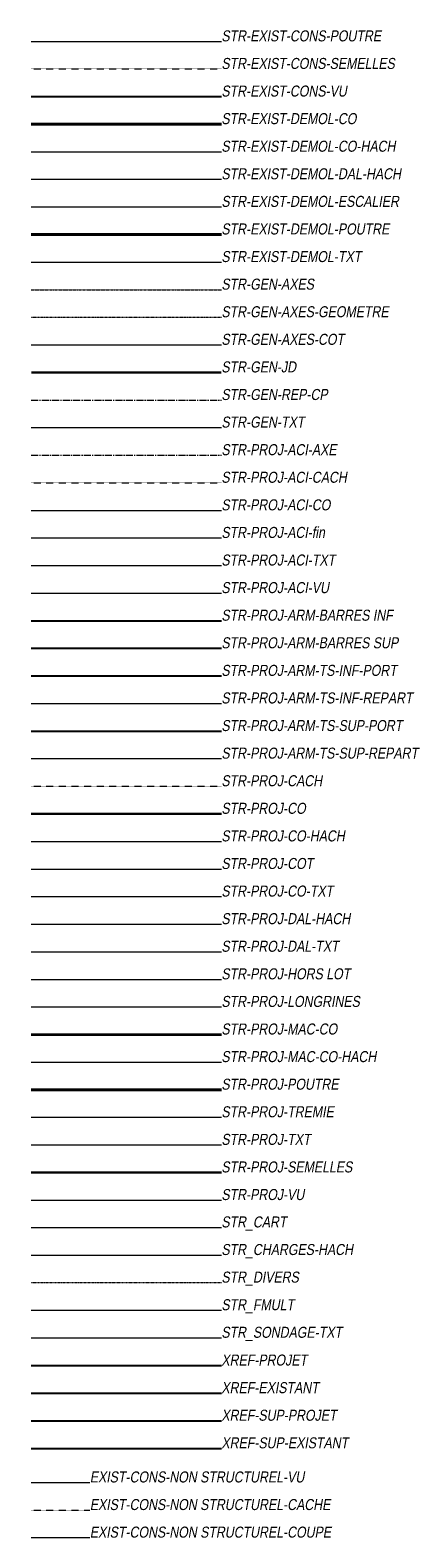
# Model space of a CAD drawing. Header units: centimetres. Extents: x -11246 to 29725, y -11714 to 13666.
# Tile 1 of 79: x -10475 to -9465, y -11714 to -7615. Entities that reach past the tile are written whole.
import ezdxf

# ---------------------------------------------------------------- set-up
doc = ezdxf.new("R2010")
doc.units = ezdxf.units.CM
for name, pattern in [('AXES2', [28.575, 19.05, -3.175, 3.175, -3.175]), ('CACHE', [0.375, 0.25, -0.125]), ('CACHE2', [0.1875, 0.125, -0.0625]), ('DIVISE2', [0.625, 0.25, -0.125, 0, -0.125, 0, -0.125])]:
    doc.linetypes.add(name, pattern=pattern)
for name, color, linetype, lineweight in [('00-STR-Démol 1 Cou', 170, 'Continuous', 40), ('00-STR-Démol 4 Hac', 171, 'Continuous', 15), ('00-STR-Exist 2 Vue', 200, 'Continuous', 25), ('05-ANO Cartouche', 7, 'Continuous', 0), ('05-ANO Tremie', 10, 'Continuous', 20), ('98-Arm-TS-Inf', 240, 'Continuous', 25), ('98-Arm-TS-Inf-Ann', 240, 'Continuous', 15), ('98-Arm-TS-Sup', 180, 'CACHE', 25), ('98-Arm-TS-Sup Ann', 180, 'CACHE', 15), ('EXIST-CONS-NON STRUCTUREL-CACHE', 8, 'CACHE2', 0), ('EXIST-CONS-NON STRUCTUREL-COUPE', 8, 'Continuous', 0), ('EXIST-CONS-NON STRUCTUREL-VU-HACH', 8, 'Continuous', 9), ('STR-EXIST-CONS-POUTRE', 8, 'Continuous', 0), ('STR-EXIST-CONS-SEMELLES', 7, 'CACHE2', 0), ('STR-EXIST-DEMOL-DAL-HACH', 8, 'Continuous', 9), ('STR-EXIST-DEMOL-ESCALIER', 8, 'CACHE', 0), ('STR-EXIST-DEMOL-POUTRE', 253, 'CACHE', 40), ('STR-EXIST-DEMOL-TXT', 8, 'Continuous', 0), ('STR-GEN-AXES', 240, 'AXES2', 15), ('STR-GEN-AXES-COT', 240, 'Continuous', 0), ('STR-GEN-AXES-GEOMETRE', 180, 'DIVISE2', 15), ('STR-GEN-JD', 7, 'AXES2', 20), ('STR-GEN-REP-CP', 7, 'AXES2', 0), ('STR-GEN-TXT', 7, 'Continuous', 0), ('STR-PROJ-ACI-AXE', 8, 'AXES2', 0), ('STR-PROJ-ACI-CO', 22, 'Continuous', 20), ('STR-PROJ-ACI-fin', 8, 'Continuous', 0), ('STR-PROJ-ACI-TXT', 7, 'Continuous', 0), ('STR-PROJ-ACI-VU', 3, 'Continuous', 13), ('STR-PROJ-CACH', 251, 'CACHE', 20), ('STR-PROJ-CO', 6, 'Continuous', 30), ('STR-PROJ-CO-HACH', 253, 'Continuous', 9), ('STR-PROJ-CO-TXT', 7, 'Continuous', 0), ('STR-PROJ-COT', 7, 'Continuous', 18), ('STR-PROJ-DAL-TXT', 7, 'Continuous', 5), ('STR-PROJ-HORS LOT', 191, 'Continuous', 0), ('STR-PROJ-LONGRINES', 121, 'Continuous', 20), ('STR-PROJ-MAC-CO', 192, 'Continuous', 25), ('STR-PROJ-MAC-CO-HACH', 7, 'Continuous', 9), ('STR-PROJ-POUTRE', 3, 'Continuous', 40), ('STR-PROJ-SEMELLES', 116, 'Continuous', 30), ('STR-PROJ-TXT', 7, 'Continuous', 0), ('STR-PROJ-VU', 90, 'Continuous', 20), ('STR_CHARGES-HACH', 7, 'Continuous', 9), ('STR_DIVERS', 7, 'DIVISE2', 0), ('STR_SONDAGE-TXT', 7, 'Continuous', 0)]:
    doc.layers.add(name, color=color, linetype=linetype, lineweight=lineweight)
for name, color, linetype in [('98-Arm-Barres-Inf', 3, 'Continuous'), ('98-Arm-Barres-Sup', 3, 'Continuous'), ('99-Xréf Existant', 7, 'Continuous'), ('99-Xréf Projet', 7, 'Continuous'), ('xref-sup-existant', 7, 'Continuous'), ('xref-sup-projet', 7, 'Continuous')]:
    doc.layers.add(name, color=color, linetype=linetype)
doc.layers.add('STR-PROJ-DAL-HACH', color=7, linetype='Continuous', lineweight=0, true_color=0xf5d8f8)
doc.layers.add('STR_fmult', color=130, linetype='Continuous', lineweight=0, plot=False)
doc.styles.add('PROJET-100', font='arial.ttf', dxfattribs={"width": 0.8, "oblique": 10, "height": 0.3})

msp = doc.modelspace()

# ---------------------------------------------------------------- linework, layer by layer
at = {"layer": '00-STR-Démol 1 Cou'}
msp.add_lwpolyline([(-10472.46724, -7870.5824), (-9955.71871, -7870.5824)], dxfattribs=at)
at = {"layer": '00-STR-Démol 4 Hac'}
msp.add_line((-10472.46724, -7945.5824), (-9955.71871, -7945.5824), dxfattribs=at)
at = {"layer": '00-STR-Exist 2 Vue'}
msp.add_line((-10472.46724, -7795.5824), (-9955.71871, -7795.5824), dxfattribs=at)
at = {"layer": '05-ANO Cartouche'}
msp.add_line((-10472.46724, -10870.06609), (-9955.71871, -10870.06609), dxfattribs=at)
at = {"layer": '05-ANO Tremie'}
msp.add_line((-10472.46724, -10570.5824), (-9955.71871, -10570.5824), dxfattribs=at)
at = {"layer": '98-Arm-Barres-Inf'}
msp.add_line((-10472.46724, -9220.5824), (-9955.71871, -9220.5824), dxfattribs=at)
at = {"layer": '98-Arm-Barres-Sup'}
msp.add_line((-10472.46724, -9295.5824), (-9955.71871, -9295.5824), dxfattribs=at)
at = {"layer": '98-Arm-TS-Inf'}
msp.add_line((-10472.46724, -9370.5824), (-9955.71871, -9370.5824), dxfattribs=at)
at = {"layer": '98-Arm-TS-Inf-Ann', "color": 240}
msp.add_line((-10472.46724, -9445.5824), (-9955.71871, -9445.5824), dxfattribs=at)
at = {"layer": '98-Arm-TS-Sup'}
msp.add_line((-10472.46724, -9520.5824), (-9955.71871, -9520.5824), dxfattribs=at)
at = {"layer": '98-Arm-TS-Sup Ann'}
msp.add_line((-10472.46724, -9595.5824), (-9955.71871, -9595.5824), dxfattribs=at)
at = {"layer": '99-Xréf Existant'}
msp.add_line((-10472.46724, -11320.5824), (-9955.71871, -11320.5824), dxfattribs=at)
at = {"layer": '99-Xréf Projet'}
msp.add_line((-10472.46724, -11245.5824), (-9955.71871, -11245.5824), dxfattribs=at)
at = {"layer": 'EXIST-CONS-NON STRUCTUREL-CACHE'}
msp.add_line((-10472.46724, -11638.35921), (-10313.34111, -11638.35921), dxfattribs=at)
at = {"layer": 'EXIST-CONS-NON STRUCTUREL-COUPE'}
msp.add_line((-10472.46724, -11713.35921), (-10313.34111, -11713.35921), dxfattribs=at)
at = {"layer": 'EXIST-CONS-NON STRUCTUREL-VU-HACH'}
msp.add_line((-10472.46724, -11563.35921), (-10313.34111, -11563.35921), dxfattribs=at)
at = {"layer": 'STR-EXIST-CONS-POUTRE'}
msp.add_line((-10472.46724, -7645.5824), (-9955.71871, -7645.5824), dxfattribs=at)
at = {"layer": 'STR-EXIST-CONS-SEMELLES'}
msp.add_line((-10472.46724, -7720.5824), (-9955.71871, -7720.5824), dxfattribs=at)
at = {"layer": 'STR-EXIST-DEMOL-DAL-HACH'}
msp.add_line((-10472.46724, -8020.5824), (-9955.71871, -8020.5824), dxfattribs=at)
at = {"layer": 'STR-EXIST-DEMOL-ESCALIER'}
msp.add_line((-10472.46724, -8095.5824), (-9955.71871, -8095.5824), dxfattribs=at)
at = {"layer": 'STR-EXIST-DEMOL-POUTRE'}
msp.add_line((-10472.46724, -8170.5824), (-9955.71871, -8170.5824), dxfattribs=at)
at = {"layer": 'STR-EXIST-DEMOL-TXT'}
msp.add_line((-10472.46724, -8245.5824), (-9955.71871, -8245.5824), dxfattribs=at)
at = {"layer": 'STR-GEN-AXES', "ltscale": 0.01}
msp.add_line((-10472.46724, -8320.5824), (-9955.71871, -8320.5824), dxfattribs=at)
at = {"layer": 'STR-GEN-AXES-COT'}
msp.add_line((-10472.46724, -8470.5824), (-9955.71871, -8470.5824), dxfattribs=at)
at = {"layer": 'STR-GEN-AXES-GEOMETRE', "linetype": 'DIVISE2'}
msp.add_line((-10472.46724, -8395.5824), (-9955.71871, -8395.5824), dxfattribs=at)
at = {"layer": 'STR-GEN-JD', "ltscale": 0.05, "const_width": 6}
msp.add_lwpolyline([(-9955.71871, -8545.5824), (-10472.46724, -8545.5824)], dxfattribs=at)
at = {"layer": 'STR-GEN-REP-CP'}
msp.add_line((-10472.46724, -8620.5824), (-9955.71871, -8620.5824), dxfattribs=at)
at = {"layer": 'STR-GEN-TXT'}
msp.add_line((-10472.46724, -8695.5824), (-9955.71871, -8695.5824), dxfattribs=at)
at = {"layer": 'STR-PROJ-ACI-AXE'}
msp.add_line((-10472.46724, -8770.5824), (-9955.71871, -8770.5824), dxfattribs=at)
at = {"layer": 'STR-PROJ-ACI-CO'}
msp.add_line((-10472.46724, -8920.5824), (-9955.71871, -8920.5824), dxfattribs=at)
at = {"layer": 'STR-PROJ-ACI-fin'}
msp.add_line((-10472.46724, -8995.5824), (-9955.71871, -8995.5824), dxfattribs=at)
at = {"layer": 'STR-PROJ-ACI-TXT'}
msp.add_line((-10472.46724, -9070.5824), (-9955.71871, -9070.5824), dxfattribs=at)
at = {"layer": 'STR-PROJ-ACI-VU'}
msp.add_line((-10472.46724, -9145.5824), (-9955.71871, -9145.5824), dxfattribs=at)
at = {"layer": 'STR-PROJ-CACH', "ltscale": 0.5}
for p, q in [((-10472.46724, -8845.5824), (-9955.71871, -8845.5824)), ((-10472.46724, -9670.5824), (-9955.71871, -9670.5824))]:
    msp.add_line(p, q, dxfattribs=at)
at = {"layer": 'STR-PROJ-CO'}
msp.add_lwpolyline([(-10472.46724, -9745.5824), (-9955.71871, -9745.5824)], dxfattribs=at)
at = {"layer": 'STR-PROJ-CO-HACH'}
msp.add_line((-10472.46724, -9820.5824), (-9955.71871, -9820.5824), dxfattribs=at)
at = {"layer": 'STR-PROJ-CO-TXT'}
msp.add_line((-10472.46724, -9970.5824), (-9955.71871, -9970.5824), dxfattribs=at)
at = {"layer": 'STR-PROJ-COT', "color": 0, "linetype": 'Continuous', "ltscale": 0.3}
msp.add_line((-10472.46724, -9895.5824), (-9955.71871, -9895.5824), dxfattribs=at)
at = {"layer": 'STR-PROJ-DAL-HACH'}
msp.add_line((-10472.46724, -10045.5824), (-9955.71871, -10045.5824), dxfattribs=at)
at = {"layer": 'STR-PROJ-DAL-TXT', "color": 0}
msp.add_line((-10472.46724, -10120.5824), (-9955.71871, -10120.5824), dxfattribs=at)
at = {"layer": 'STR-PROJ-HORS LOT'}
msp.add_line((-10472.46724, -10195.5824), (-9955.71871, -10195.5824), dxfattribs=at)
at = {"layer": 'STR-PROJ-LONGRINES'}
msp.add_line((-10472.46724, -10270.5824), (-9955.71871, -10270.5824), dxfattribs=at)
at = {"layer": 'STR-PROJ-MAC-CO', "lineweight": 35}
msp.add_line((-10472.46724, -10345.5824), (-9955.71871, -10345.5824), dxfattribs=at)
at = {"layer": 'STR-PROJ-MAC-CO-HACH'}
msp.add_line((-10472.46724, -10420.5824), (-9955.71871, -10420.5824), dxfattribs=at)
at = {"layer": 'STR-PROJ-POUTRE'}
msp.add_line((-10472.46724, -10495.5824), (-9955.71871, -10495.5824), dxfattribs=at)
at = {"layer": 'STR-PROJ-SEMELLES'}
msp.add_line((-10472.46724, -10720.5824), (-9955.71871, -10720.5824), dxfattribs=at)
at = {"layer": 'STR-PROJ-TXT'}
msp.add_line((-10472.46724, -10645.5824), (-9955.71871, -10645.5824), dxfattribs=at)
at = {"layer": 'STR-PROJ-VU'}
msp.add_line((-10472.46724, -10796.09871), (-9955.71871, -10796.09871), dxfattribs=at)
at = {"layer": 'STR_CHARGES-HACH'}
msp.add_line((-10472.46724, -10945.06609), (-9955.71871, -10945.06609), dxfattribs=at)
at = {"layer": 'STR_DIVERS'}
msp.add_line((-10472.46724, -11020.06609), (-9955.71871, -11020.06609), dxfattribs=at)
at = {"layer": 'STR_fmult'}
msp.add_line((-10472.46724, -11095.06609), (-9955.71871, -11095.06609), dxfattribs=at)
at = {"layer": 'STR_SONDAGE-TXT'}
msp.add_line((-10472.46724, -11170.06609), (-9955.71871, -11170.06609), dxfattribs=at)
at = {"layer": 'xref-sup-existant'}
msp.add_line((-10472.46724, -11470.5824), (-9955.71871, -11470.5824), dxfattribs=at)
at = {"layer": 'xref-sup-projet'}
msp.add_line((-10472.46724, -11395.5824), (-9955.71871, -11395.5824), dxfattribs=at)

# ---------------------------------------------------------------- texts
at = {"layer": 'STR-GEN-TXT', "style": 'PROJET-100', "oblique": 10, "width": 0.8}
for s, p in [('STR-EXIST-CONS-POUTRE', (-9955.71871, -7645.5824)), ('STR-EXIST-CONS-SEMELLES', (-9955.71871, -7720.5824)), ('STR-EXIST-CONS-VU', (-9955.71871, -7795.5824)), ('STR-EXIST-DEMOL-CO', (-9955.71871, -7870.5824)), ('STR-EXIST-DEMOL-CO-HACH', (-9955.71871, -7945.5824)), ('STR-EXIST-DEMOL-DAL-HACH', (-9955.71871, -8020.5824)), ('STR-EXIST-DEMOL-ESCALIER', (-9955.71871, -8095.5824)), ('STR-EXIST-DEMOL-POUTRE', (-9955.71871, -8170.5824)), ('STR-EXIST-DEMOL-TXT', (-9955.71871, -8245.5824)), ('STR-GEN-AXES', (-9955.71871, -8320.5824)), ('STR-GEN-AXES-GEOMETRE', (-9955.71871, -8395.5824)), ('STR-GEN-AXES-COT', (-9955.71871, -8470.5824)), ('STR-GEN-JD', (-9955.71871, -8545.5824)), ('STR-GEN-REP-CP', (-9955.71871, -8620.5824)), ('STR-GEN-TXT', (-9955.71871, -8695.5824)), ('STR-PROJ-ACI-AXE', (-9955.71871, -8770.5824)), ('STR-PROJ-ACI-CACH', (-9955.71871, -8845.5824)), ('STR-PROJ-ACI-CO', (-9955.71871, -8920.5824)), ('STR-PROJ-ACI-fin', (-9955.71871, -8995.5824)), ('STR-PROJ-ACI-TXT', (-9955.71871, -9070.5824)), ('STR-PROJ-ACI-VU', (-9955.71871, -9145.5824)), ('STR-PROJ-ARM-BARRES INF', (-9955.71871, -9220.5824)), ('STR-PROJ-ARM-BARRES SUP', (-9955.71871, -9295.5824)), ('STR-PROJ-ARM-TS-INF-PORT', (-9955.71871, -9370.5824)), ('STR-PROJ-ARM-TS-INF-REPART', (-9955.71871, -9445.5824)), ('STR-PROJ-ARM-TS-SUP-PORT', (-9955.71871, -9520.5824)), ('STR-PROJ-ARM-TS-SUP-REPART', (-9955.71871, -9595.5824)), ('STR-PROJ-CACH', (-9955.71871, -9670.5824)), ('STR-PROJ-CO', (-9955.71871, -9745.5824)), ('STR-PROJ-CO-HACH', (-9955.71871, -9820.5824)), ('STR-PROJ-COT', (-9955.71871, -9895.5824)), ('STR-PROJ-CO-TXT', (-9955.71871, -9970.5824)), ('STR-PROJ-DAL-HACH', (-9955.71871, -10045.5824)), ('STR-PROJ-DAL-TXT', (-9955.71871, -10120.5824)), ('STR-PROJ-HORS LOT', (-9955.71871, -10195.5824)), ('STR-PROJ-LONGRINES', (-9955.71871, -10270.5824)), ('STR-PROJ-MAC-CO', (-9955.71871, -10345.5824)), ('STR-PROJ-MAC-CO-HACH', (-9955.71871, -10420.5824)), ('STR-PROJ-POUTRE', (-9955.71871, -10495.5824)), ('STR-PROJ-TREMIE', (-9955.71871, -10570.5824)), ('STR-PROJ-TXT', (-9955.71871, -10645.5824)), ('STR-PROJ-SEMELLES', (-9955.71871, -10720.5824)), ('STR-PROJ-VU', (-9955.71871, -10795.5824)), ('STR_CART', (-9955.71871, -10870.06609)), ('STR_CHARGES-HACH', (-9955.71871, -10945.06609)), ('STR_DIVERS', (-9955.71871, -11020.06609)), ('STR_FMULT', (-9955.71871, -11095.06609)), ('STR_SONDAGE-TXT', (-9955.71871, -11170.06609)), ('XREF-PROJET', (-9955.71871, -11245.5824)), ('XREF-EXISTANT', (-9955.71871, -11320.5824)), ('XREF-SUP-PROJET', (-9955.71871, -11395.5824)), ('XREF-SUP-EXISTANT', (-9955.71871, -11470.5824)), ('EXIST-CONS-NON STRUCTUREL-VU', (-10313.34111, -11563.35921)), ('EXIST-CONS-NON STRUCTUREL-CACHE', (-10313.34111, -11638.35921)), ('EXIST-CONS-NON STRUCTUREL-COUPE', (-10313.34111, -11713.35921))]:
    msp.add_text(s, height=30, dxfattribs=at).set_placement(p)

doc.saveas('drawing.dxf')
